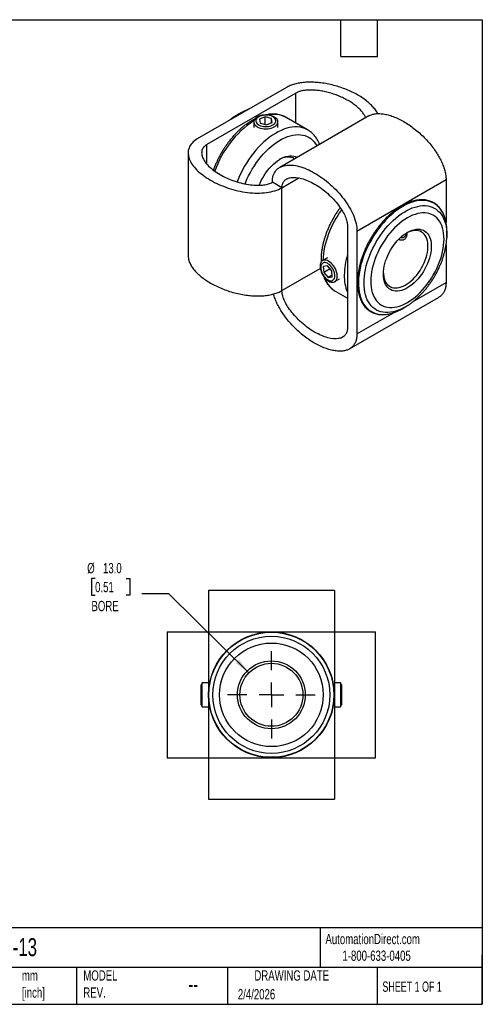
# Model space of a CAD drawing. Header units: millimetres. Extents: x 6 to 273, y 6 to 210.
# Tile 2 of 2: x 178 to 273, y 6 to 210. Entities that reach past the tile are written whole.
import ezdxf

# ---------------------------------------------------------------- set-up
doc = ezdxf.new("R2010")
doc.units = ezdxf.units.MM
doc.linetypes.add('SLD-Center', pattern=[19.05, 15.24, -1.27, 1.27, -1.27])
doc.linetypes.add('SLD-Solid', pattern=[0])
doc.layers.add('CENTER', color=40, linetype='SLD-Center')
doc.layers.add('DIMENSIONS', color=140, linetype='SLD-Solid', lineweight=25)
doc.layers.add('TEXT', color=140, linetype='SLD-Solid', lineweight=25)
doc.styles.add('SLDTEXTSTYLE0', font='TXT', dxfattribs={"width": 0.7})
doc.styles.add('SLDTEXTSTYLE1', font='TXT', dxfattribs={"width": 0.65})
doc.dimstyles.new('SLDDIMSTYLE3', dxfattribs={"dimtxt": 2.158008, "dimasz": 3.302, "dimexe": 0, "dimexo": 0.0625, "dimgap": 0.539502, "dimtad": 0, "dimtih": 1, "dimtoh": 1, "dimdec": 1, "dimrnd": 1e-09, "dimzin": 4, "dimdsep": 46, "dimtxsty": 'SLDTEXTSTYLE0', "dimsah": 1, "dimcen": 0, "dimadec": 0, "dimazin": 1, "dimtfac": 1, "dimtdec": 1, "dimtofl": 0, "dimtmove": 0, "dimatfit": 3, "dimfxl": 0, "dimfrac": 2, "dimtolj": 1, "dimtzin": 12, "dimarcsym": 0})

# ---------------------------------------------------------------- blocks, each defined once
blk = doc.blocks.new('_D_3')
at = {"layer": 'DIMENSIONS'}
for p, q in [((193.16, 94.22), (192.43, 94.22)), ((192.43, 94.22), (192.43, 90.79)), ((199.57, 94.22), (200.3, 94.22)), ((200.3, 94.22), (200.3, 90.79)), ((192.43, 90.79), (193.16, 90.79)), ((200.3, 90.79), (199.57, 90.79)), ((208.34, 91.08), (202.79, 91.08)), ((224.9, 74.78), (208.34, 91.08))]:
    blk.add_line(p, q, dxfattribs=at)
blk.add_solid([(224.9, 74.78), (222.9, 77.46), (222.19, 76.73)], dxfattribs=at)
at = {"layer": 'DIMENSIONS', "char_height": 2.117, "attachment_point": 1, "style": 'SLDTEXTSTYLE0'}
for s, insert in [('%%c', (191.53, 97.43)), ('13.0', (194.79, 97.43)), ('0.51', (193.16, 93.52)), ('BORE', (192.41, 89.6))]:
    blk.add_mtext(s, dxfattribs=dict(at, insert=insert))
blk = doc.blocks.new('SW_CENTERMARKSYMBOL_1')
at = {"layer": 'CENTER', "color": 0}
for p, q in [((0, 5.08), (0, 9.04)), ((0, 0), (0, 2.54)), ((-5.08, 0), (-9.04, 0)), ((0, 0), (-2.54, 0)), ((0, 0), (0, -2.54)), ((0, 0), (2.54, 0)), ((5.08, 0), (9.04, 0)), ((0, -5.08), (0, -9.04))]:
    blk.add_line(p, q, dxfattribs=at)

msp = doc.modelspace()

# ---------------------------------------------------------------- linework, layer by layer
for p, q in [((232.62, 195.56), (214.24, 184.95)), ((234.6, 194.42), (216.22, 183.8)), ((234.6, 188.2), (234.6, 194.42)), ((222.86, 190.12), (222.32, 189.78)), ((228.26, 189.5), (227.08, 189.03)), ((227.08, 189.03), (227.19, 188.19)), ((229.57, 189.14), (228.26, 189.5)), ((228.26, 187.9), (228.26, 189.5)), ((229.69, 188.31), (229.57, 189.14)), ((229.57, 188.27), (229.57, 189.14)), ((249.65, 189.7), (231.26, 179.08)), ((232.53, 189.4), (232.55, 189.39)), ((237, 186.81), (232.55, 189.39)), ((225.88, 188.46), (225.88, 187.3)), ((227.19, 188.19), (228.5, 187.84)), ((228.5, 187.84), (229.69, 188.31)), ((230.88, 187.3), (230.88, 188.46)), ((216.22, 179.75), (216.22, 183.8)), ((212.34, 182.08), (212.34, 160.85)), ((231.71, 174.86), (235.22, 176.89)), ((231.71, 174.86), (229.73, 176.01)), ((231.71, 153.63), (231.71, 174.86)), ((247.19, 165.92), (265.58, 176.54)), ((265.58, 176.54), (265.58, 167.7)), ((245.21, 167.07), (245.21, 145.84)), ((247.19, 165.92), (247.19, 144.69)), ((256.2, 164.6), (256.28, 164.56)), ((265.73, 165.08), (265.72, 164.54)), ((265.73, 164.72), (265.75, 165.36)), ((265.58, 163.11), (265.58, 155.31)), ((241.08, 160.38), (240.1, 159.82)), ((241.09, 158.77), (240.25, 158.59)), ((240.25, 158.59), (240.33, 157.36)), ((242.01, 157.73), (241.09, 158.77)), ((231.71, 153.63), (239.63, 158.2)), ((241.65, 158.13), (240.33, 157.36)), ((240.33, 157.36), (241.25, 156.33)), ((242.07, 156.8), (241.25, 156.33)), ((241.25, 156.33), (242.09, 156.51)), ((242.09, 156.51), (242.01, 157.73)), ((242.6, 155.49), (243.58, 156.05)), ((258.81, 151.4), (265.58, 155.31)), ((242.81, 153.44), (245.21, 152.05)), ((245.65, 141.62), (264.04, 152.23)), ((256.96, 150.14), (257.5, 150.47)), ((247.19, 144.69), (254.85, 149.11)), ((242.53, 91.72), (216.53, 91.72)), ((208.03, 83.22), (208.03, 57.22)), ((216.53, 83.22), (216.53, 57.22)), ((216.53, 83.22), (242.53, 83.22)), ((242.53, 83.22), (242.53, 57.22)), ((251.03, 57.22), (251.03, 83.22)), ((215.27, 72.72), (215.01, 72.27)), ((215.01, 68.16), (215.01, 72.27)), ((216.53, 72.72), (215.27, 72.72)), ((215.27, 67.72), (215.27, 72.72)), ((243.78, 72.72), (242.53, 72.72)), ((244.03, 72.27), (243.78, 72.72)), ((243.78, 72.72), (243.78, 67.72)), ((244.03, 72.27), (244.03, 68.16)), ((215.01, 68.16), (215.27, 67.72)), ((215.27, 67.72), (216.53, 67.72)), ((242.53, 67.72), (243.78, 67.72)), ((243.78, 67.72), (244.03, 68.16)), ((216.53, 57.22), (242.53, 57.22)), ((216.53, 48.72), (242.53, 48.72))]:
    msp.add_line(p, q)
at = {"flags": 128}
for points in [[(226.96, 189.65), (226.67, 189.51), (226.42, 189.35), (226.21, 189.17), (226.05, 188.98), (225.94, 188.77), (225.89, 188.56), (225.89, 188.34), (225.95, 188.13), (226.06, 187.92), (226.23, 187.73), (226.44, 187.55), (226.69, 187.39), (226.99, 187.26), (227.31, 187.15), (227.66, 187.08), (228.03, 187.03), (228.4, 187.02), (228.77, 187.03), (229.13, 187.08), (229.48, 187.16), (229.8, 187.27), (230.09, 187.41), (230.35, 187.57), (230.56, 187.75), (230.72, 187.94), (230.82, 188.15), (230.88, 188.36), (230.87, 188.58), (230.82, 188.79), (230.7, 188.99), (230.54, 189.19), (230.33, 189.37), (230.07, 189.52), (229.78, 189.66), (229.45, 189.76), (229.1, 189.84), (228.74, 189.89), (228.37, 189.9), (227.99, 189.88), (227.63, 189.84), (227.28, 189.76), (226.96, 189.65)], [(227.21, 189.64), (226.95, 189.52), (226.73, 189.37), (226.55, 189.21), (226.42, 189.02), (226.35, 188.83), (226.33, 188.64), (226.36, 188.44), (226.46, 188.25), (226.6, 188.08), (226.79, 187.92), (227.03, 187.78), (227.3, 187.66), (227.61, 187.57), (227.93, 187.51), (228.27, 187.48), (228.61, 187.49), (228.94, 187.53), (229.26, 187.6), (229.55, 187.69), (229.81, 187.82), (230.04, 187.96), (230.21, 188.13), (230.34, 188.31), (230.42, 188.5), (230.44, 188.7), (230.4, 188.89), (230.31, 189.08), (230.16, 189.26), (229.97, 189.42), (229.73, 189.56), (229.46, 189.68), (229.16, 189.77), (228.83, 189.83), (228.5, 189.85), (228.16, 189.85), (227.83, 189.81), (227.51, 189.74), (227.21, 189.64)], [(237, 186.82), (236.84, 186.9), (236.4, 187.1), (235.93, 187.26), (235.44, 187.36), (234.93, 187.41), (234.4, 187.42), (233.85, 187.37), (233.29, 187.28), (232.71, 187.13), (232.13, 186.94), (231.54, 186.7), (230.95, 186.42), (230.35, 186.08), (229.76, 185.71), (229.17, 185.29), (228.58, 184.83), (228, 184.33), (227.44, 183.79), (226.88, 183.22), (226.34, 182.62), (225.82, 181.99), (225.32, 181.33), (224.84, 180.65), (224.38, 179.94), (223.95, 179.22), (223.55, 178.48), (223.17, 177.73), (222.83, 176.97), (222.52, 176.2), (222.47, 176.07)], [(224.11, 175.66), (224.2, 175.89), (224.5, 176.62), (224.84, 177.33), (225.21, 178.04), (225.6, 178.73), (226.02, 179.41), (226.47, 180.06), (226.94, 180.69), (227.43, 181.3), (227.93, 181.88), (228.45, 182.43), (228.99, 182.94), (229.53, 183.42), (230.09, 183.86), (230.65, 184.26), (231.21, 184.62), (231.77, 184.93), (232.34, 185.2), (232.89, 185.42), (233.44, 185.6), (233.98, 185.73), (234.51, 185.81), (235.03, 185.84), (235.52, 185.82), (236, 185.75), (236.46, 185.63), (236.89, 185.47), (237.3, 185.26), (237.68, 185), (238.04, 184.69), (238.36, 184.34), (238.65, 183.95), (238.9, 183.52), (238.91, 183.5)], [(227.04, 175.39), (227.2, 175.78), (227.45, 176.34), (227.74, 176.88), (228.05, 177.42), (228.39, 177.93), (228.75, 178.43), (229.13, 178.89), (229.53, 179.33), (229.95, 179.74), (230.37, 180.1), (230.81, 180.43), (231.24, 180.72), (231.68, 180.96), (232.12, 181.15), (232.54, 181.3), (232.96, 181.4), (233.37, 181.45), (233.76, 181.45), (234.14, 181.4), (234.49, 181.3), (234.81, 181.15), (234.82, 181.15)], [(256.63, 171.01), (256.04, 170.65), (255.45, 170.24), (254.86, 169.8), (254.29, 169.31), (253.72, 168.79), (253.17, 168.23), (252.63, 167.64), (252.11, 167.02), (251.6, 166.37), (251.12, 165.7), (250.66, 165), (250.23, 164.29), (249.82, 163.56), (249.44, 162.82), (249.09, 162.07), (248.77, 161.31), (248.49, 160.55), (248.24, 159.78), (248.02, 159.02), (247.85, 158.27), (247.7, 157.53), (247.6, 156.79), (247.53, 156.08), (247.5, 155.38), (247.51, 154.7), (247.56, 154.05), (247.65, 153.42), (247.77, 152.83), (247.93, 152.26), (248.13, 151.73), (248.36, 151.24), (248.63, 150.79), (248.93, 150.37), (249.26, 150), (249.63, 149.67), (250.02, 149.39), (250.44, 149.16), (250.89, 148.97), (251.36, 148.83), (251.85, 148.74), (252.37, 148.7), (252.9, 148.7), (253.44, 148.76), (253.73, 148.81)], [(257.5, 150.47), (257.47, 150.46), (256.9, 150.13), (256.33, 149.84), (255.77, 149.6), (255.21, 149.41), (254.66, 149.27), (254.12, 149.17), (253.59, 149.13), (253.08, 149.13), (252.59, 149.18), (252.12, 149.28), (251.67, 149.43), (251.25, 149.63), (250.85, 149.88), (250.48, 150.17), (250.15, 150.5), (249.84, 150.88), (249.56, 151.3), (249.32, 151.76), (249.12, 152.26), (248.95, 152.79), (248.82, 153.35), (248.72, 153.95), (248.66, 154.57), (248.65, 155.22), (248.66, 155.89), (248.72, 156.58), (248.82, 157.28), (248.95, 158), (249.12, 158.73), (249.32, 159.46), (249.56, 160.2), (249.84, 160.93), (250.15, 161.67), (250.48, 162.39), (250.85, 163.11), (251.25, 163.81), (251.67, 164.5), (252.12, 165.17), (252.59, 165.81), (253.08, 166.43), (253.59, 167.02), (254.12, 167.58), (254.66, 168.11), (255.21, 168.6), (255.77, 169.06), (256.33, 169.47), (256.9, 169.84), (257.47, 170.17), (258.04, 170.46), (258.61, 170.7), (259.17, 170.89), (259.72, 171.03), (260.26, 171.13), (260.78, 171.17), (261.29, 171.17), (261.79, 171.12), (262.26, 171.02), (262.7, 170.87), (263.13, 170.67), (263.52, 170.42), (263.89, 170.13), (264.23, 169.8), (264.54, 169.42), (264.81, 169), (265.05, 168.54), (265.26, 168.04), (265.43, 167.51), (265.56, 166.95), (265.66, 166.35), (265.71, 165.73), (265.73, 165.08), (265.73, 165.08)], [(265.24, 168.92), (265.23, 168.96), (265.01, 169.47), (264.76, 169.94), (264.48, 170.37), (264.16, 170.77), (263.81, 171.12), (263.43, 171.42), (263.03, 171.68), (262.59, 171.89), (262.13, 172.06), (261.65, 172.17), (261.15, 172.24), (260.62, 172.25), (260.08, 172.22), (259.53, 172.14), (258.96, 172.01), (258.39, 171.83), (257.81, 171.6), (257.22, 171.33), (256.63, 171.01)], [(250.03, 155.56), (250.04, 154.94), (250.1, 154.36), (250.2, 153.8), (250.33, 153.27), (250.5, 152.78), (250.71, 152.32), (250.95, 151.91), (251.23, 151.53), (251.53, 151.2), (251.87, 150.91), (252.24, 150.66), (252.63, 150.46), (253.05, 150.32), (253.5, 150.22), (253.96, 150.17), (254.44, 150.17), (254.94, 150.22), (255.46, 150.31), (255.98, 150.46), (256.51, 150.66), (257.05, 150.9), (257.59, 151.19), (258.12, 151.52), (258.66, 151.9), (259.19, 152.32), (259.72, 152.77), (260.23, 153.27), (260.73, 153.79), (261.21, 154.35), (261.67, 154.94), (262.12, 155.55), (262.54, 156.18), (262.93, 156.83), (263.3, 157.5), (263.64, 158.18), (263.95, 158.87), (264.22, 159.57), (264.46, 160.26), (264.67, 160.96), (264.84, 161.65), (264.97, 162.33), (265.07, 163), (265.13, 163.65), (265.15, 164.29), (265.13, 164.9), (265.07, 165.48), (264.97, 166.04), (264.84, 166.57), (264.67, 167.06), (264.46, 167.52), (264.22, 167.94), (263.95, 168.31), (263.64, 168.65), (263.3, 168.94), (262.93, 169.18), (262.54, 169.38), (262.12, 169.53), (261.67, 169.63), (261.21, 169.68), (260.73, 169.68), (260.23, 169.63), (259.72, 169.53), (259.19, 169.38), (258.66, 169.18), (258.12, 168.94), (257.59, 168.65), (257.05, 168.32), (256.51, 167.94), (255.98, 167.52), (255.46, 167.07), (254.94, 166.58), (254.44, 166.05), (253.96, 165.49), (253.5, 164.91), (253.05, 164.29), (252.63, 163.66), (252.24, 163.01), (251.87, 162.34), (251.53, 161.66), (251.23, 160.97), (250.95, 160.27), (250.71, 159.58), (250.5, 158.88), (250.33, 158.19), (250.2, 157.51), (250.1, 156.84), (250.04, 156.19), (250.03, 155.56)], [(252.64, 157.06), (252.66, 157.58), (252.71, 158.11), (252.81, 158.66), (252.94, 159.22), (253.11, 159.79), (253.32, 160.35), (253.56, 160.91), (253.83, 161.47), (254.12, 162.01), (254.45, 162.53), (254.8, 163.04), (255.17, 163.52), (255.57, 163.97), (255.97, 164.39), (256.39, 164.78), (256.82, 165.13), (257.26, 165.43), (257.7, 165.7), (258.13, 165.92), (258.56, 166.09), (258.99, 166.21), (259.4, 166.29), (259.8, 166.31), (260.19, 166.29), (260.55, 166.21), (260.89, 166.09), (261.2, 165.91), (261.48, 165.69), (261.74, 165.43), (261.96, 165.12), (262.15, 164.77), (262.3, 164.38), (262.41, 163.96), (262.49, 163.51), (262.53, 163.03), (262.53, 162.52), (262.49, 162), (262.41, 161.45), (262.3, 160.9), (262.15, 160.34), (261.96, 159.77), (261.74, 159.21), (261.48, 158.65), (261.2, 158.1), (260.89, 157.57), (260.55, 157.05), (260.19, 156.56), (259.8, 156.09), (259.4, 155.65), (258.99, 155.25), (258.56, 154.88), (258.13, 154.56), (257.7, 154.27), (257.26, 154.03), (256.82, 153.83), (256.39, 153.69), (255.97, 153.59), (255.57, 153.54), (255.17, 153.54), (254.8, 153.59), (254.45, 153.69), (254.12, 153.84), (253.83, 154.03), (253.56, 154.28), (253.32, 154.56), (253.11, 154.89), (252.94, 155.26), (252.81, 155.66), (252.71, 156.1), (252.66, 156.57), (252.64, 157.06)], [(252.64, 157.27), (252.65, 157), (252.71, 156.55), (252.81, 156.14), (252.94, 155.76), (253.1, 155.41), (253.3, 155.1), (253.54, 154.83), (253.8, 154.61), (254.09, 154.44), (254.41, 154.31), (254.76, 154.22), (255.12, 154.19), (255.5, 154.21), (255.89, 154.27), (256.3, 154.39), (256.71, 154.55), (257.13, 154.76), (257.55, 155.01), (257.96, 155.31), (258.37, 155.64), (258.77, 156.01), (259.16, 156.42), (259.53, 156.86), (259.88, 157.32), (260.21, 157.81), (260.52, 158.31), (260.8, 158.83), (261.05, 159.37), (261.26, 159.9), (261.45, 160.44), (261.6, 160.98), (261.71, 161.51), (261.79, 162.03), (261.82, 162.53), (261.82, 163.02), (261.79, 163.48), (261.71, 163.91), (261.6, 164.31), (261.45, 164.67), (261.26, 165), (261.05, 165.29), (260.8, 165.53), (260.52, 165.73), (260.21, 165.89), (259.88, 165.99), (259.53, 166.05), (259.16, 166.06), (258.77, 166.01), (258.37, 165.92), (257.96, 165.79), (257.55, 165.6), (257.4, 165.53)], [(257.27, 165.45), (257.27, 165.3), (257.23, 165.07), (257.15, 164.87), (257.04, 164.71), (256.89, 164.6), (256.72, 164.54), (256.53, 164.53), (256.32, 164.57), (256.2, 164.61)], [(240.59, 156.25), (240.84, 156), (241.09, 155.78), (241.36, 155.61), (241.62, 155.48), (241.88, 155.4), (242.12, 155.37), (242.35, 155.39), (242.56, 155.46), (242.74, 155.58), (242.89, 155.75), (243, 155.96), (243.08, 156.21), (243.11, 156.49), (243.11, 156.8), (243.07, 157.12), (242.99, 157.46), (242.88, 157.8), (242.73, 158.14), (242.55, 158.46), (242.34, 158.77), (242.11, 159.06), (241.87, 159.31), (241.61, 159.52), (241.34, 159.7), (241.08, 159.83), (240.82, 159.9), (240.58, 159.93), (240.35, 159.91), (240.14, 159.84), (239.96, 159.72), (239.82, 159.55), (239.7, 159.34), (239.63, 159.09), (239.59, 158.81), (239.59, 158.51), (239.63, 158.18), (239.71, 157.85), (239.82, 157.51), (239.97, 157.17), (240.15, 156.84), (240.36, 156.53), (240.59, 156.25)], [(240.54, 156.39), (240.77, 156.17), (241, 155.98), (241.24, 155.83), (241.48, 155.73), (241.71, 155.68), (241.93, 155.68), (242.12, 155.73), (242.29, 155.83), (242.42, 155.98), (242.53, 156.17), (242.59, 156.4), (242.62, 156.66), (242.61, 156.94), (242.56, 157.24), (242.47, 157.55), (242.34, 157.86), (242.19, 158.16), (242, 158.44), (241.79, 158.7), (241.57, 158.93), (241.33, 159.12), (241.09, 159.27), (240.86, 159.37), (240.63, 159.42), (240.41, 159.42), (240.22, 159.36), (240.05, 159.26), (239.91, 159.12), (239.81, 158.93), (239.74, 158.7), (239.72, 158.44), (239.73, 158.15), (239.78, 157.85), (239.87, 157.54), (240, 157.24), (240.15, 156.94), (240.34, 156.65), (240.54, 156.39)]]:
    msp.add_lwpolyline(points, dxfattribs=at)
for radius in [12.97, 12.9, 12.08, 10.69, 7, 6.5]:
    msp.add_circle((229.53, 70.22), radius)
for centre, radius, start, end in [((228.37, 181.48), 10.24, 109.3712, 120.3654), ((229.44, 178.35), 13.47, 121.9213, 128.7631), ((230.33, 178.08), 14.16, 120.2636, 129.0302), ((230.1, 184.87), 5.14, 61.8224, 103.3026), ((236.89, 171.87), 20.07, 123.2008, 161.4233), ((232.9, 178.05), 3.14, 63.2453, 123.42), ((259.81, 158.49), 19.73, 143.1459, 176.11), ((256.17, 165.82), 9.59, 357.2283, 18.8409), ((260.29, 156.64), 15.71, 163.6239, 179.337), ((253.59, 156.64), 9.02, 178.8444, 201.6886), ((245.45, 157.77), 5.07, 197.9086, 238.6701), ((251.64, 158.5), 9.91, 282.208, 302.4644)]:
    msp.add_arc(centre, radius, start, end)
for points, knots in [([(251.47, 190.16), (251.44, 190.22), (251.29, 190.56), (250.86, 191.14), (250.19, 191.9), (249.37, 192.64), (248.43, 193.34), (247.38, 194), (246.24, 194.6), (245.03, 195.14), (243.75, 195.61), (242.44, 196.01), (241.09, 196.32), (239.81, 196.52), (238.59, 196.63), (237.46, 196.67), (236.36, 196.62), (235.3, 196.48), (234.31, 196.26), (233.4, 195.96), (232.88, 195.69), (232.62, 195.56)], [0, 0, 0, 0, 0.014262, 0.0733806, 0.1341378, 0.1962308, 0.2592545, 0.3227559, 0.3862573, 0.4492809, 0.511374, 0.5721312, 0.6312498, 0.6885279, 0.7361281, 0.7823744, 0.8273778, 0.8713921, 0.9146602, 0.957448, 1, 1, 1, 1]), ([(248.98, 189.31), (248.9, 189.49), (248.73, 189.88), (248.31, 190.47), (247.76, 191.09), (247.07, 191.71), (246.29, 192.3), (245.4, 192.85), (244.44, 193.36), (243.42, 193.82), (242.36, 194.21), (241.28, 194.53), (240.21, 194.78), (239.17, 194.95), (238.18, 195.03), (237.27, 195.04), (236.45, 194.98), (235.73, 194.85), (235.1, 194.67), (234.77, 194.5), (234.6, 194.42)], [0, 0, 0, 0, 0.049244, 0.108934, 0.171794, 0.23714, 0.304169, 0.372048, 0.439928, 0.506957, 0.572303, 0.635163, 0.694853, 0.750764, 0.80241, 0.849547, 0.89221, 0.930809, 0.966272, 1, 1, 1, 1]), ([(226.15, 189.08), (226.08, 189.05), (225.82, 188.92), (225.37, 188.66), (224.8, 188.29), (224.23, 187.88), (223.66, 187.44), (223.11, 186.96), (222.57, 186.45), (222.04, 185.91), (221.53, 185.34), (221.04, 184.74), (220.56, 184.12), (220.1, 183.48), (219.67, 182.82), (219.26, 182.14), (218.87, 181.45), (218.51, 180.74), (218.17, 180.03), (217.87, 179.31), (217.67, 178.8), (217.58, 178.52), (217.57, 178.5)], [0, 0, 0, 0, 0.018166, 0.072592, 0.127033, 0.181452, 0.235831, 0.290162, 0.34444, 0.398667, 0.452847, 0.506985, 0.561088, 0.615165, 0.669223, 0.72327, 0.777315, 0.831366, 0.885429, 0.939513, 0.993627, 1, 1, 1, 1]), ([(222.32, 189.78), (222.22, 189.72), (221.93, 189.54), (221.49, 189.23), (221.15, 188.96), (221, 188.85)], [0, 0, 0, 0, 0.2185518, 0.6576828, 1, 1, 1, 1]), ([(232.52, 189.39), (232.46, 189.43), (232.25, 189.55), (231.88, 189.71), (231.41, 189.87), (230.93, 189.99), (230.42, 190.06), (229.9, 190.08), (229.36, 190.06), (228.83, 190), (228.48, 189.92), (228.31, 189.89)], [0, 0, 0, 0, 0.054626, 0.172158, 0.289758, 0.407804, 0.526614, 0.646419, 0.767341, 0.889388, 1, 1, 1, 1]), ([(249.65, 189.69), (249.82, 189.78), (250.18, 189.97), (250.87, 190.13), (251.69, 190.2), (252.63, 190.12), (253.63, 189.92), (254.67, 189.58), (255.75, 189.11), (256.84, 188.54), (257.94, 187.85), (259.01, 187.07), (260.06, 186.2), (261.06, 185.26), (262, 184.25), (262.82, 183.24), (263.52, 182.24), (264.12, 181.28), (264.62, 180.3), (265.04, 179.32), (265.34, 178.35), (265.54, 177.41), (265.56, 176.83), (265.58, 176.54)], [0, 0, 0, 0, 0.035689, 0.077777, 0.128421, 0.180693, 0.234414, 0.289316, 0.345041, 0.401188, 0.457336, 0.51306, 0.567962, 0.621683, 0.673955, 0.7246, 0.766687, 0.807578, 0.847369, 0.886286, 0.924544, 0.962376, 1, 1, 1, 1]), ([(214.24, 184.95), (213.81, 184.7), (213.45, 184.41), (212.88, 183.79), (212.67, 183.45), (212.26, 182.39), (212.29, 181.62), (212.87, 180.07), (213.41, 179.28), (214.91, 177.78), (215.86, 177.07), (218.06, 175.8), (219.3, 175.25), (221.9, 174.38), (223.26, 174.07), (225.95, 173.74), (227.28, 173.72), (229.12, 173.95), (229.7, 174.08), (230.78, 174.41), (231.28, 174.62), (231.71, 174.86)], [0, 0, 0, 0, 0.19635, 0.19635, 0.392699, 0.392699, 0.785398, 0.785398, 1.178097, 1.178097, 1.570796, 1.570796, 1.963495, 1.963495, 2.356194, 2.356194, 2.748894, 2.748894, 2.945243, 2.945243, 3.141593, 3.141593, 3.141593, 3.141593]), ([(239.46, 183.81), (239.46, 183.82), (239.4, 184), (239.24, 184.35), (238.97, 184.84), (238.68, 185.3), (238.35, 185.71), (237.99, 186.09), (237.6, 186.42), (237.27, 186.66), (237.06, 186.78), (236.99, 186.81)], [0, 0, 0, 0, 0.000836, 0.13996, 0.277758, 0.413996, 0.548558, 0.681475, 0.812935, 0.943261, 1, 1, 1, 1]), ([(216.22, 183.8), (215.99, 183.67), (215.8, 183.52), (215.48, 183.17), (215.35, 182.97), (215.18, 182.53), (215.14, 182.29), (215.15, 181.76), (215.21, 181.48), (215.53, 180.6), (215.96, 179.96), (217.2, 178.72), (218.01, 178.11), (219.87, 177.04), (220.92, 176.57), (223.07, 175.86), (224.17, 175.61), (225.7, 175.42), (226.19, 175.39), (227.1, 175.38), (227.52, 175.41), (228.29, 175.5), (228.63, 175.58), (229.23, 175.76), (229.5, 175.87), (229.73, 176.01)], [0, 0, 0, 0, 0.19635, 0.19635, 0.392699, 0.392699, 0.589049, 0.589049, 0.785398, 0.785398, 1.178097, 1.178097, 1.570796, 1.570796, 1.963495, 1.963495, 2.356194, 2.356194, 2.552544, 2.552544, 2.748894, 2.748894, 2.945243, 2.945243, 3.141593, 3.141593, 3.141593, 3.141593]), ([(229.73, 176.01), (229.73, 176.5), (229.79, 176.96), (230.04, 177.77), (230.23, 178.12), (230.95, 179), (231.63, 179.35), (233.26, 179.63), (234.21, 179.56), (236.26, 179.01), (237.36, 178.54), (239.56, 177.27), (240.65, 176.48), (242.7, 174.66), (243.66, 173.63), (245.29, 171.47), (245.97, 170.33), (246.68, 168.62), (246.87, 168.05), (247.13, 166.95), (247.19, 166.42), (247.19, 165.92)], [0, 0, 0, 0, 0.19635, 0.19635, 0.392699, 0.392699, 0.785398, 0.785398, 1.178097, 1.178097, 1.570796, 1.570796, 1.963495, 1.963495, 2.356194, 2.356194, 2.748894, 2.748894, 2.945243, 2.945243, 3.141593, 3.141593, 3.141593, 3.141593]), ([(231.71, 174.86), (231.71, 175.13), (231.74, 175.37), (231.88, 175.82), (231.99, 176.03), (232.29, 176.4), (232.48, 176.56), (232.94, 176.81), (233.21, 176.9), (234.14, 177.06), (234.9, 177.01), (236.6, 176.55), (237.53, 176.16), (239.39, 175.08), (240.32, 174.41), (242.01, 172.9), (242.78, 172.07), (243.7, 170.85), (243.98, 170.44), (244.44, 169.65), (244.63, 169.28), (244.93, 168.56), (245.03, 168.23), (245.18, 167.61), (245.21, 167.33), (245.21, 167.07)], [0, 0, 0, 0, 0.19635, 0.19635, 0.392699, 0.392699, 0.589049, 0.589049, 0.785398, 0.785398, 1.178097, 1.178097, 1.570796, 1.570796, 1.963495, 1.963495, 2.356194, 2.356194, 2.552544, 2.552544, 2.748894, 2.748894, 2.945243, 2.945243, 3.141593, 3.141593, 3.141593, 3.141593]), ([(243.73, 170.77), (243.72, 170.75), (243.54, 170.52), (243.22, 170.06), (242.79, 169.4), (242.38, 168.72), (241.99, 168.03), (241.63, 167.32), (241.3, 166.61), (241, 165.88), (240.73, 165.16), (240.49, 164.43), (240.29, 163.7), (240.11, 162.97), (239.97, 162.25), (239.87, 161.54), (239.8, 160.83), (239.77, 160.28), (239.77, 159.85), (239.77, 159.63), (239.78, 159.5), (239.78, 159.48)], [0, 0, 0, 0, 0.006921, 0.068854, 0.13076, 0.19265, 0.254538, 0.316436, 0.378355, 0.440308, 0.502309, 0.564372, 0.626509, 0.688732, 0.75105, 0.813473, 0.876, 0.938629, 0.962919, 0.996263, 1, 1, 1, 1]), ([(256.42, 171.13), (256.33, 171.07), (256.04, 170.9), (255.56, 170.59), (255, 170.19), (254.45, 169.75), (253.91, 169.27), (253.37, 168.77), (252.85, 168.23), (252.34, 167.66), (251.84, 167.07), (251.37, 166.45), (250.91, 165.81), (250.47, 165.16), (250.06, 164.48), (249.67, 163.79), (249.3, 163.09), (248.97, 162.37), (248.66, 161.66), (248.38, 160.93), (248.13, 160.21), (247.91, 159.48), (247.72, 158.76), (247.57, 158.05), (247.45, 157.35), (247.36, 156.65), (247.31, 155.97), (247.29, 155.31), (247.31, 154.67), (247.36, 154.05), (247.45, 153.45), (247.57, 152.88), (247.73, 152.34), (247.92, 151.83), (248.14, 151.35), (248.39, 150.91), (248.68, 150.5), (248.99, 150.13), (249.34, 149.8), (249.71, 149.51), (250.1, 149.26), (250.52, 149.06), (250.96, 148.9), (251.42, 148.78), (251.9, 148.7), (252.4, 148.67), (252.91, 148.69), (253.35, 148.73), (253.61, 148.79), (253.7, 148.8)], [0, 0, 0, 0, 0.011495, 0.03331, 0.055123, 0.076931, 0.098735, 0.120534, 0.142328, 0.164118, 0.185905, 0.207688, 0.229469, 0.251248, 0.273026, 0.294804, 0.316582, 0.338361, 0.360142, 0.381925, 0.403711, 0.425501, 0.447296, 0.469096, 0.490902, 0.512714, 0.534532, 0.556355, 0.578184, 0.600017, 0.621849, 0.643677, 0.665493, 0.687291, 0.70906, 0.730789, 0.75247, 0.774096, 0.795664, 0.817181, 0.83866, 0.860121, 0.881582, 0.903063, 0.924581, 0.94615, 0.967774, 0.98945, 1, 1, 1, 1]), ([(265.23, 168.95), (265.22, 169), (265.14, 169.22), (264.97, 169.59), (264.73, 170.05), (264.45, 170.46), (264.14, 170.84), (263.81, 171.18), (263.45, 171.48), (263.06, 171.74), (262.65, 171.96), (262.21, 172.13), (261.76, 172.26), (261.28, 172.35), (260.79, 172.39), (260.28, 172.39), (259.76, 172.34), (259.22, 172.25), (258.67, 172.11), (258.12, 171.93), (257.56, 171.71), (256.99, 171.45), (256.62, 171.24), (256.42, 171.13)], [0, 0, 0, 0, 0.014085, 0.063657, 0.113146, 0.16253, 0.21179, 0.26092, 0.309927, 0.358839, 0.407696, 0.456544, 0.505423, 0.554379, 0.603444, 0.652631, 0.70194, 0.751358, 0.800863, 0.850434, 0.90005, 0.949694, 1, 1, 1, 1]), ([(255.83, 164.25), (255.86, 164.23), (255.97, 164.17), (256.17, 164.11), (256.42, 164.08), (256.67, 164.11), (256.9, 164.19), (257.11, 164.33), (257.29, 164.51), (257.42, 164.74), (257.5, 165), (257.53, 165.27), (257.5, 165.46), (257.49, 165.55)], [0, 0, 0, 0, 0.034584, 0.128391, 0.2222172, 0.3174883, 0.4127744, 0.5127307, 0.6126751, 0.7135055, 0.8143116, 0.9056424, 1, 1, 1, 1]), ([(257.65, 150.57), (257.72, 150.62), (257.99, 150.78), (258.44, 151.11), (259.01, 151.55), (259.57, 152.03), (260.11, 152.54), (260.63, 153.08), (261.14, 153.65), (261.63, 154.25), (262.1, 154.87), (262.55, 155.51), (262.97, 156.17), (263.36, 156.84), (263.74, 157.53), (264.08, 158.23), (264.39, 158.95), (264.68, 159.66), (264.93, 160.39), (265.15, 161.11), (265.34, 161.84), (265.49, 162.56), (265.61, 163.28), (265.69, 163.94), (265.71, 164.35), (265.71, 164.53)], [0, 0, 0, 0, 0.016338, 0.061867, 0.107353, 0.152763, 0.198085, 0.243314, 0.288456, 0.333521, 0.378521, 0.423473, 0.468393, 0.513299, 0.558209, 0.603137, 0.648099, 0.693115, 0.738202, 0.783378, 0.82866, 0.87406, 0.91959, 0.965252, 1, 1, 1, 1]), ([(212.35, 160.85), (212.36, 160.66), (212.38, 160.24), (212.57, 159.57), (212.93, 158.83), (213.46, 158.05), (214.14, 157.29), (214.96, 156.56), (215.9, 155.85), (216.95, 155.2), (218.09, 154.59), (219.3, 154.05), (220.58, 153.58), (221.89, 153.18), (223.24, 152.88), (224.52, 152.67), (225.74, 152.56), (226.87, 152.53), (227.97, 152.58), (229.03, 152.71), (230.02, 152.93), (230.93, 153.23), (231.45, 153.5), (231.71, 153.63)], [0, 0, 0, 0, 0.035715, 0.077801, 0.128444, 0.180715, 0.234434, 0.289335, 0.345058, 0.401204, 0.45735, 0.513073, 0.567974, 0.621693, 0.673964, 0.724607, 0.766694, 0.807583, 0.847373, 0.886289, 0.924546, 0.962377, 1, 1, 1, 1]), ([(240.27, 156.69), (240.29, 156.61), (240.38, 156.35), (240.57, 155.92), (240.83, 155.43), (241.13, 154.97), (241.46, 154.56), (241.81, 154.18), (242.2, 153.85), (242.53, 153.6), (242.74, 153.48), (242.81, 153.45)], [0, 0, 0, 0, 0.054649, 0.186107, 0.316324, 0.445074, 0.572243, 0.697854, 0.822079, 0.945217, 1, 1, 1, 1]), ([(265.58, 155.31), (265.56, 155.03), (265.54, 154.48), (265.34, 153.76), (265.04, 153.14), (264.62, 152.65), (264.28, 152.35), (264.06, 152.25), (264.04, 152.24)], [0, 0, 0, 0, 0.190382, 0.38182, 0.575406, 0.77233, 0.973681, 1, 1, 1, 1]), ([(247.19, 144.69), (247.18, 144.42), (247.15, 143.86), (246.96, 143.15), (246.65, 142.53), (246.24, 142.03), (245.73, 141.64), (245.14, 141.36), (244.43, 141.17), (243.61, 141.11), (242.67, 141.19), (241.67, 141.4), (240.63, 141.74), (239.55, 142.2), (238.46, 142.78), (237.36, 143.46), (236.29, 144.24), (235.24, 145.11), (234.24, 146.05), (233.31, 147.06), (232.48, 148.07), (231.78, 149.07), (231.18, 150.04), (230.68, 151.01), (230.26, 151.99), (230.08, 152.62), (229.98, 152.94)], [0, 0, 0, 0, 0.033557, 0.067301, 0.101423, 0.136133, 0.171624, 0.208095, 0.245633, 0.290804, 0.337426, 0.385341, 0.434309, 0.48401, 0.534089, 0.584168, 0.633869, 0.682837, 0.730752, 0.777374, 0.822545, 0.860083, 0.896554, 0.932045, 0.966755, 1, 1, 1, 1]), ([(245.21, 145.84), (245.21, 145.57), (245.18, 145.33), (245.03, 144.87), (244.93, 144.67), (244.63, 144.3), (244.44, 144.14), (243.98, 143.89), (243.7, 143.8), (242.78, 143.64), (242.01, 143.69), (240.32, 144.15), (239.39, 144.54), (237.53, 145.62), (236.6, 146.29), (234.9, 147.8), (234.14, 148.63), (233.21, 149.85), (232.94, 150.26), (232.48, 151.05), (232.29, 151.42), (231.99, 152.14), (231.88, 152.47), (231.74, 153.08), (231.71, 153.37), (231.71, 153.63)], [0, 0, 0, 0, 0.19635, 0.19635, 0.392699, 0.392699, 0.589049, 0.589049, 0.785398, 0.785398, 1.178097, 1.178097, 1.570796, 1.570796, 1.963495, 1.963495, 2.356194, 2.356194, 2.552544, 2.552544, 2.748894, 2.748894, 2.945243, 2.945243, 3.141593, 3.141593, 3.141593, 3.141593]), ([(216.53, 91.72), (216.53, 91.72), (216.53, 91.52), (216.53, 90.74), (216.53, 90.16), (216.53, 88.67), (216.53, 87.75), (216.53, 86.16), (216.53, 85.6), (216.53, 84.43), (216.53, 83.82), (216.53, 83.22)], [1.570796, 1.570796, 1.570796, 1.570796, 1.963495, 1.963495, 2.356194, 2.356194, 2.748894, 2.748894, 2.945243, 2.945243, 3.141593, 3.141593, 3.141593, 3.141593]), ([(242.53, 91.72), (242.53, 91.72), (242.53, 91.52), (242.53, 90.74), (242.53, 90.16), (242.53, 88.67), (242.53, 87.75), (242.53, 86.16), (242.53, 85.6), (242.53, 84.43), (242.53, 83.82), (242.53, 83.22)], [1.570796, 1.570796, 1.570796, 1.570796, 1.963495, 1.963495, 2.356194, 2.356194, 2.748894, 2.748894, 2.945243, 2.945243, 3.141593, 3.141593, 3.141593, 3.141593]), ([(208.03, 83.22), (208.03, 83.22), (208.23, 83.22), (209.01, 83.22), (209.59, 83.22), (211.08, 83.22), (212, 83.22), (213.59, 83.22), (214.15, 83.22), (215.32, 83.22), (215.92, 83.22), (216.53, 83.22)], [1.570796, 1.570796, 1.570796, 1.570796, 1.963495, 1.963495, 2.356194, 2.356194, 2.748894, 2.748894, 2.945243, 2.945243, 3.141593, 3.141593, 3.141593, 3.141593]), ([(242.53, 83.22), (243.14, 83.22), (243.74, 83.22), (244.91, 83.22), (245.47, 83.22), (247.06, 83.22), (247.98, 83.22), (249.47, 83.22), (250.05, 83.22), (250.83, 83.22), (251.03, 83.22), (251.03, 83.22)], [0, 0, 0, 0, 0.19635, 0.19635, 0.392699, 0.392699, 0.785398, 0.785398, 1.178097, 1.178097, 1.570796, 1.570796, 1.570796, 1.570796]), ([(208.03, 57.22), (208.03, 57.22), (208.23, 57.22), (209.01, 57.22), (209.59, 57.22), (211.08, 57.22), (212, 57.22), (213.59, 57.22), (214.15, 57.22), (215.32, 57.22), (215.92, 57.22), (216.53, 57.22)], [1.570796, 1.570796, 1.570796, 1.570796, 1.963495, 1.963495, 2.356194, 2.356194, 2.748894, 2.748894, 2.945243, 2.945243, 3.141593, 3.141593, 3.141593, 3.141593]), ([(216.53, 57.22), (216.53, 56.61), (216.53, 56.01), (216.53, 54.84), (216.53, 54.28), (216.53, 52.69), (216.53, 51.77), (216.53, 50.28), (216.53, 49.7), (216.53, 48.92), (216.53, 48.72), (216.53, 48.72)], [0, 0, 0, 0, 0.19635, 0.19635, 0.392699, 0.392699, 0.785398, 0.785398, 1.178097, 1.178097, 1.570796, 1.570796, 1.570796, 1.570796]), ([(242.53, 57.22), (242.53, 56.61), (242.53, 56.01), (242.53, 54.84), (242.53, 54.28), (242.53, 52.69), (242.53, 51.77), (242.53, 50.28), (242.53, 49.7), (242.53, 48.92), (242.53, 48.72), (242.53, 48.72)], [0, 0, 0, 0, 0.19635, 0.19635, 0.392699, 0.392699, 0.785398, 0.785398, 1.178097, 1.178097, 1.570796, 1.570796, 1.570796, 1.570796]), ([(242.53, 57.22), (243.14, 57.22), (243.74, 57.22), (244.91, 57.22), (245.47, 57.22), (247.06, 57.22), (247.98, 57.22), (249.47, 57.22), (250.05, 57.22), (250.83, 57.22), (251.03, 57.22), (251.03, 57.22)], [0, 0, 0, 0, 0.19635, 0.19635, 0.392699, 0.392699, 0.785398, 0.785398, 1.178097, 1.178097, 1.570796, 1.570796, 1.570796, 1.570796])]:
    msp.add_open_spline(points, degree=3, knots=knots)
at = {"layer": 'TEXT'}
for p, q in [((6.35, 209.55), (273.05, 209.55)), ((243.84, 201.93), (243.84, 209.55)), ((251.46, 201.93), (251.46, 209.55)), ((273.05, 209.55), (273.05, 6.35)), ((243.84, 201.93), (251.46, 201.93)), ((273.05, 22.13), (6.35, 22.13)), ((239.58, 22.13), (239.58, 13.97)), ((273.05, 6.35), (273.05, 16.51)), ((273.05, 13.97), (6.35, 13.97)), ((189.3, 13.97), (189.3, 6.35)), ((220.47, 13.97), (220.47, 6.35)), ((251.35, 13.97), (251.35, 6.35)), ((6.35, 6.35), (273.05, 6.35))]:
    msp.add_line(p, q, dxfattribs=at)

# ---------------------------------------------------------------- block references
at = {"layer": 'CENTER'}
msp.add_blockref('SW_CENTERMARKSYMBOL_1', (229.53, 70.22), dxfattribs=at)

# ---------------------------------------------------------------- texts
at = {"layer": 'TEXT'}
for s, insert, char_height, attachment_point, style in [('AutomationDirect.com', (240.69, 20.88), 2.1167, 1, 'SLDTEXTSTYLE0'), ('SFC-48-13-13', (159.21, 20), 3.7042, 1, 'SLDTEXTSTYLE0'), ('1-800-633-0405', (244.19, 17.44), 2.1167, 1, 'SLDTEXTSTYLE0'), ('mm^J[inch]', (178.06, 13.36), 2.117, 1, 'SLDTEXTSTYLE0'), ('MODEL ^JREV.', (190.73, 13.36), 2.1167, 1, 'SLDTEXTSTYLE0'), ('DRAWING DATE', (233.73, 13.36), 2.1167, 2, 'SLDTEXTSTYLE0'), ('--', (212.43, 12.08), 3.175, 1, 'SLDTEXTSTYLE0'), ('SHEET 1 OF 1', (252.44, 11.05), 2.1167, 1, 'SLDTEXTSTYLE1'), ('2/4/2026', (222.61, 9.49), 2.117, 1, 'SLDTEXTSTYLE0')]:
    msp.add_mtext(s, dxfattribs=dict(at, insert=insert, char_height=char_height, attachment_point=attachment_point, style=style))

# ---------------------------------------------------------------- dimensions: what is measured, and where the dimension line sits
at = {"layer": 'DIMENSIONS'}
dim = msp.add_diameter_dim_2p(p1=(234.16, 65.66), p2=(224.9, 74.78), text='<>\\PBORE', dimstyle='SLDDIMSTYLE3', dxfattribs=at)
dim.commit()
dim.dimension.update_dxf_attribs({"geometry": '_D_3', "text_midpoint": (196.36, 92.2), "dimtype": 163})

doc.saveas('drawing.dxf')
